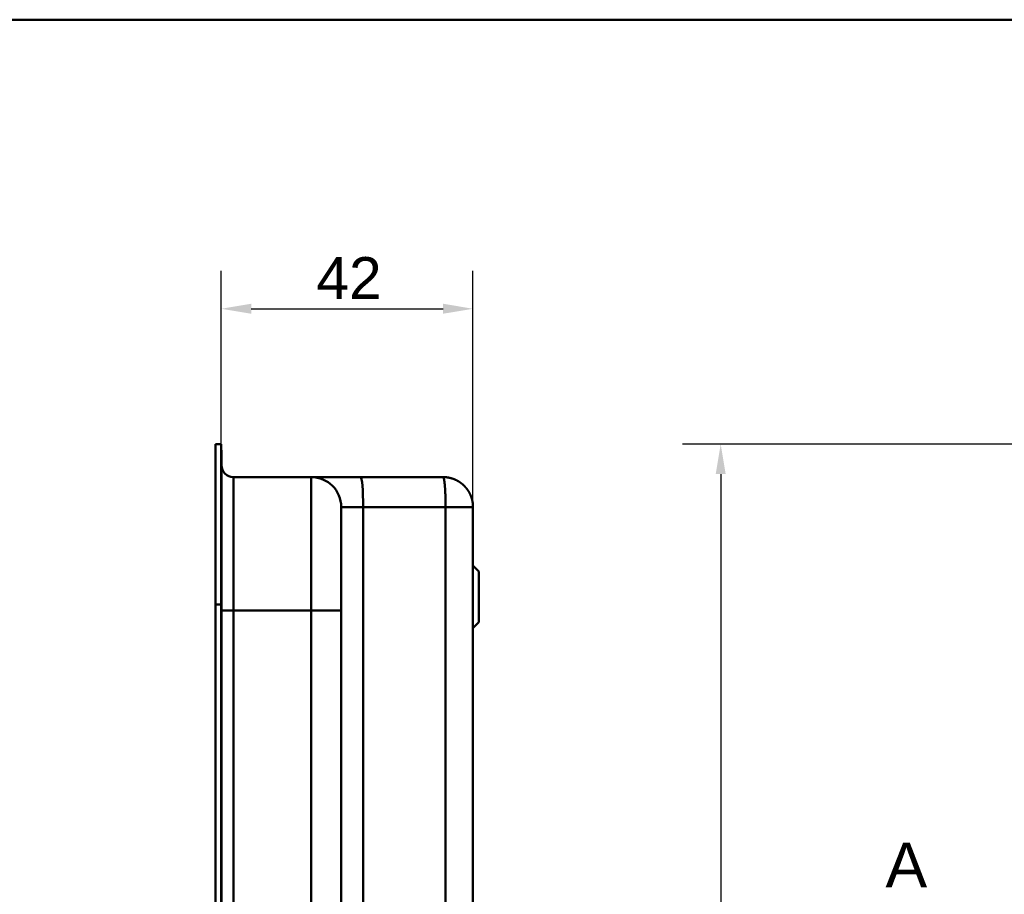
# Model space of a CAD drawing. Header units: millimetres. Extents: x 20 to 833, y 20 to 574.
# Tile 17 of 20: x 372 to 537, y 428 to 574. Entities that reach past the tile are written whole.
import ezdxf

# ---------------------------------------------------------------- set-up
doc = ezdxf.new("R2010")
doc.units = ezdxf.units.MM
doc.header["$LTSCALE"] = 2
for name, color, linetype, lineweight in [('Bemaßungen(DIN)', 7, 'Continuous', 25), ('Schnittansichtslinien(DIN)', 7, 'Continuous', 70), ('Sichtbare Kanten(DIN)', 7, 'Continuous', 50), ('Sichtbare tangentiale Kanten(DIN)', 7, 'Continuous', 50), ('Skizziergeometrie(DIN)', 7, 'Continuous', 50)]:
    doc.layers.add(name, color=color, linetype=linetype, lineweight=lineweight)
doc.styles.add('Aktuell-DINGroßer Text', font='arial.ttf')
doc.styles.add('STANDARD-DIN~0', font='arial.ttf')
doc.dimstyles.new('CAD-LAN', dxfattribs={"dimscale": 2, "dimtxt": 3.5, "dimasz": 2.5, "dimexe": 3.175, "dimexo": 0, "dimgap": 0.8, "dimtad": 1, "dimrnd": 1e-08, "dimtxsty": 'STANDARD-DIN~0', "dimcen": 0.09, "dimdle": 10, "dimclrd": 250, "dimclre": 250, "dimclrt": 250, "dimadec": 0, "dimazin": 2, "dimtfac": 1, "dimtmove": 0, "dimatfit": 3, "dimfxl": 1, "dimtolj": 1, "dimtzin": 0, "dimlwd": 25, "dimlwe": 25, "dimarcsym": 0})

# ---------------------------------------------------------------- blocks, each defined once
blk = doc.blocks.new('Ränder Standardrahmen')
at = {"layer": 'Skizziergeometrie(DIN)', "flags": 128}
blk.add_lwpolyline([(10, 10), (10, 287), (410, 287), (410, 10), (10, 10)], dxfattribs=at)
blk = doc.blocks.new('*D18')
at = {"layer": 'Bemaßungen(DIN)', "color": 250, "linetype": 'Continuous', "lineweight": 25, "true_color": 0x3f3f3f, "transparency": 16777216}
for p, q in [((406.13, 503.11), (406.13, 532.07)), ((448.16, 492.61), (448.16, 532.07)), ((411.13, 525.72), (443.16, 525.72))]:
    blk.add_line(p, q, dxfattribs=at)
at = {"layer": 'Bemaßungen(DIN)', "color": 250, "linetype": 'Continuous', "true_color": 0x3f3f3f, "transparency": 16777216}
for points in [[(411.13, 526.56), (411.13, 524.89), (406.13, 525.72)], [(443.16, 526.56), (443.16, 524.89), (448.16, 525.72)]]:
    blk.add_solid(points, dxfattribs=at)
at = {"layer": 'Defpoints', "color": 0, "linetype": 'Continuous', "transparency": 16777216}
for p in [(448.16, 525.72), (406.13, 503.11), (448.16, 492.61)]:
    blk.add_point(p, dxfattribs=at)
at = {"layer": 'Bemaßungen(DIN)', "color": 250, "linetype": 'Continuous', "lineweight": 25, "true_color": 0x3f3f3f, "transparency": 16777216, "insert": (422.03, 534.35), "char_height": 7, "attachment_point": 1, "style": 'STANDARD-DIN~0'}
blk.add_mtext('\\A1;42', dxfattribs=at)
blk = doc.blocks.new('*D21')
at = {"layer": 'Bemaßungen(DIN)', "color": 250, "linetype": 'Continuous', "lineweight": 25, "true_color": 0x3f3f3f, "transparency": 16777216}
for p, q in [((568.95, 503.11), (483.16, 503.11)), ((489.51, 498.11), (489.51, 263.11)), ((569.51, 258.11), (483.16, 258.11))]:
    blk.add_line(p, q, dxfattribs=at)
at = {"layer": 'Bemaßungen(DIN)', "color": 250, "linetype": 'Continuous', "true_color": 0x3f3f3f, "transparency": 16777216}
for points in [[(488.68, 498.11), (490.35, 498.11), (489.51, 503.11)], [(488.68, 263.11), (490.35, 263.11), (489.51, 258.11)]]:
    blk.add_solid(points, dxfattribs=at)
at = {"layer": 'Defpoints', "color": 0, "linetype": 'Continuous', "transparency": 16777216}
for p in [(568.95, 503.11), (489.51, 258.11), (569.51, 258.11)]:
    blk.add_point(p, dxfattribs=at)
at = {"layer": 'Bemaßungen(DIN)', "color": 250, "linetype": 'Continuous', "lineweight": 25, "true_color": 0x3f3f3f, "transparency": 16777216, "insert": (480.77, 372.79), "char_height": 7, "attachment_point": 1, "rotation": 90, "style": 'STANDARD-DIN~0'}
blk.add_mtext('\\A1;245', dxfattribs=at)
blk = doc.blocks.new('2DTransSchnitt0')
at = {"layer": 'Schnittansichtslinien(DIN)', "insert": (258.515, 214.548), "char_height": 3.734, "attachment_point": 7, "style": 'Aktuell-DINGroßer Text'}
blk.add_mtext('A', dxfattribs=at)

msp = doc.modelspace()

# ---------------------------------------------------------------- linework, layer by layer
at = {"layer": 'Sichtbare Kanten(DIN)'}
for p, q in [((405.16, 476.323), (405.16, 503.107)), ((405.16, 503.107), (406.13, 503.107)), ((406.13, 503.107), (406.13, 476.323)), ((406.16, 502.107), (406.13, 502.107)), ((406.16, 502.107), (406.16, 476.323)), ((408.16, 497.607), (421.16, 497.607)), ((421.16, 497.607), (429.394, 497.607)), ((429.394, 497.607), (443.16, 497.607)), ((448.16, 268.607), (448.16, 492.607)), ((449.16, 481.857), (448.16, 482.857)), ((449.16, 481.857), (449.16, 473.357)), ((405.16, 284.892), (405.16, 476.323)), ((406.13, 476.323), (406.13, 284.892)), ((406.16, 476.323), (406.16, 284.891)), ((426.16, 285.891), (426.16, 475.323)), ((449.16, 473.357), (448.16, 472.357))]:
    msp.add_line(p, q, dxfattribs=at)
for points, degree in [([(408.16, 497.607), (407.056, 497.607), (406.16, 498.503), (406.16, 499.607)], 3), ([(421.16, 497.607), (423.922, 497.607), (426.16, 495.369), (426.16, 492.607)], 3), ([(443.16, 497.607), (443.264, 497.607), (443.47, 497.602), (443.775, 497.579), (444.172, 497.517), (444.652, 497.394), (445.112, 497.225), (445.55, 497.014), (445.963, 496.763), (446.348, 496.474), (446.704, 496.151), (447.027, 495.795), (447.316, 495.41), (447.567, 494.997), (447.778, 494.559), (447.947, 494.099), (448.071, 493.619), (448.132, 493.222), (448.155, 492.917), (448.16, 492.711), (448.16, 492.607)], 5)]:
    msp.add_open_spline(points, degree=degree, dxfattribs=at)
msp.add_open_spline([(426.16, 475.323), (426.16, 475.564), (426.16, 475.804), (426.16, 476.045), (426.16, 476.193), (426.16, 476.34), (426.16, 476.488), (426.16, 476.561), (426.16, 476.635), (426.16, 476.709), (426.16, 476.783), (426.16, 476.856), (426.16, 476.93), (426.16, 477.004), (426.16, 477.078), (426.16, 477.151), (426.16, 477.464), (426.16, 477.777), (426.16, 478.096), (426.16, 478.408), (426.16, 478.71), (426.16, 479.021), (426.16, 479.029), (426.16, 479.036), (426.16, 479.043), (426.16, 479.669), (426.16, 480.271), (426.16, 480.869), (426.16, 480.877), (426.16, 480.886), (426.16, 480.894), (426.16, 481.488), (426.16, 482.08), (426.16, 482.659), (426.16, 482.663), (426.16, 482.668), (426.16, 482.672), (426.16, 483.252), (426.16, 483.825), (426.16, 484.377), (426.16, 484.929), (426.16, 485.468), (426.16, 485.981), (426.16, 486.495), (426.16, 486.99), (426.16, 487.453), (426.16, 487.919), (426.16, 488.359), (426.16, 488.765), (426.16, 489.172), (426.16, 489.549), (426.16, 489.889), (426.16, 490.231), (426.16, 490.54), (426.16, 490.811), (426.16, 491.084), (426.16, 491.323), (426.16, 491.525), (426.16, 491.526), (426.16, 491.527), (426.16, 491.528), (426.16, 491.729), (426.16, 491.897), (426.16, 492.033), (426.16, 492.034), (426.16, 492.036), (426.16, 492.037), (426.16, 492.171), (426.16, 492.276), (426.16, 492.356), (426.16, 492.357), (426.16, 492.358), (426.16, 492.359), (426.16, 492.438), (426.16, 492.492), (426.16, 492.53), (426.16, 492.531), (426.16, 492.531), (426.16, 492.532), (426.16, 492.55), (426.16, 492.564), (426.16, 492.575), (426.16, 492.585), (426.16, 492.593), (426.16, 492.598), (426.16, 492.606), (426.16, 492.607), (426.16, 492.607)], degree=3, knots=[25.7770823, 25.7770823, 25.7770823, 25.7770823, 25.849294, 25.849294, 25.849294, 25.8935657, 25.8935657, 25.8935657, 25.9157016, 25.9157016, 25.9157016, 25.9378374, 25.9378374, 25.9378374, 25.9599655, 25.9599655, 25.9599655, 26.0535869, 26.0535869, 26.0535869, 26.1450369, 26.1450369, 26.1450369, 26.1472006, 26.1472006, 26.1472006, 26.3307735, 26.3307735, 26.3307735, 26.3334135, 26.3334135, 26.3334135, 26.51606, 26.51606, 26.51606, 26.517402, 26.517402, 26.517402, 26.7003585, 26.7003585, 26.7003585, 26.8833778, 26.8833778, 26.8833778, 27.0671072, 27.0671072, 27.0671072, 27.2517301, 27.2517301, 27.2517301, 27.4368267, 27.4368267, 27.4368267, 27.6224172, 27.6224172, 27.6224172, 27.808465, 27.808465, 27.808465, 27.8095391, 27.8095391, 27.8095391, 27.994055, 27.994055, 27.994055, 27.9956707, 27.9956707, 27.9956707, 28.1782318, 28.1782318, 28.1782318, 28.1809444, 28.1809444, 28.1809444, 28.3622733, 28.3622733, 28.3622733, 28.3643726, 28.3643726, 28.3643726, 28.4545574, 28.4545574, 28.4545574, 28.5472062, 28.5472062, 28.5472062, 28.7073524, 28.7073524, 28.7073524, 28.7073524], dxfattribs=at)
at = {"layer": 'Sichtbare tangentiale Kanten(DIN)'}
for p, q in [((408.16, 497.607), (408.16, 475.323)), ((421.16, 475.323), (421.16, 497.607)), ((429.82, 268.607), (429.82, 492.607)), ((429.82, 492.607), (443.586, 492.607)), ((443.586, 492.607), (443.586, 268.607)), ((405.16, 476.323), (406.13, 476.323)), ((406.13, 476.323), (406.16, 476.323)), ((408.16, 475.323), (408.16, 285.892)), ((421.16, 475.323), (408.16, 475.323)), ((421.16, 285.892), (421.16, 475.323))]:
    msp.add_line(p, q, dxfattribs=at)
for points, degree in [([(429.394, 497.607), (429.629, 497.607), (429.82, 495.369), (429.82, 492.607)], 3), ([(443.586, 492.607), (443.586, 492.711), (443.586, 492.917), (443.584, 493.222), (443.578, 493.619), (443.568, 494.099), (443.553, 494.559), (443.535, 494.997), (443.514, 495.41), (443.49, 495.795), (443.462, 496.151), (443.432, 496.474), (443.399, 496.763), (443.364, 497.014), (443.326, 497.225), (443.287, 497.394), (443.246, 497.517), (443.213, 497.579), (443.187, 497.602), (443.169, 497.607), (443.16, 497.607)], 5), ([(426.16, 492.607), (426.16, 492.607), (427.75, 492.607), (429.82, 492.607)], 3), ([(448.16, 492.607), (448.16, 492.607), (448.156, 492.607), (448.135, 492.607), (448.08, 492.607), (447.97, 492.607), (447.819, 492.607), (447.63, 492.607), (447.404, 492.607), (447.143, 492.607), (446.851, 492.607), (446.528, 492.607), (446.177, 492.607), (445.799, 492.607), (445.398, 492.607), (444.974, 492.607), (444.53, 492.607), (444.16, 492.607), (443.876, 492.607), (443.683, 492.607), (443.586, 492.607)], 5), ([(408.16, 475.323), (407.056, 475.323), (406.16, 475.323), (406.16, 475.323)], 3), ([(421.16, 475.323), (423.922, 475.323), (426.16, 475.323), (426.16, 475.323)], 3)]:
    msp.add_open_spline(points, degree=degree, dxfattribs=at)

# ---------------------------------------------------------------- block references
at = {"xscale": 2, "yscale": 2, "zscale": 2}
msp.add_blockref('Ränder Standardrahmen', (0, 0), dxfattribs=at)
at = {"layer": 'Schnittansichtslinien(DIN)', "xscale": 2, "yscale": 2, "zscale": 2}
msp.add_blockref('2DTransSchnitt0', (0, 0), dxfattribs=at)

# ---------------------------------------------------------------- dimensions: what is measured, and where the dimension line sits
at = {"layer": 'Bemaßungen(DIN)', "color": 250, "linetype": 'Continuous', "lineweight": 25, "true_color": 0x3f3f3f}
for base, p1, p2, angle, override, picture, middle in [((448.16, 525.723), (406.13, 503.107), (448.16, 492.607), 180, {"dimgap": 0.8, "dimdec": 0, "dimtol": 0, "dimlim": 0, "dimtp": 0, "dimtm": 0, "dimtdec": 2, "dimtofl": 0, "dimatfit": 1}, '*D18', (427.145, 525.723)), ((489.513, 258.107), (568.953, 503.107), (569.513, 258.107), 90, {"dimgap": 0.8, "dimdec": 2, "dimtol": 0, "dimlim": 0, "dimtp": 0, "dimtm": 0, "dimtdec": 2, "dimtofl": 0, "dimatfit": 1}, '*D21', (489.513, 380.607))]:
    dim = msp.add_linear_dim(base=base, p1=p1, p2=p2, angle=angle, dimstyle='CAD-LAN', override=override, dxfattribs=at)
    dim.commit()
    dim.dimension.update_dxf_attribs({"geometry": picture, "text_midpoint": middle, "dimtype": 160})

doc.saveas('drawing.dxf')
